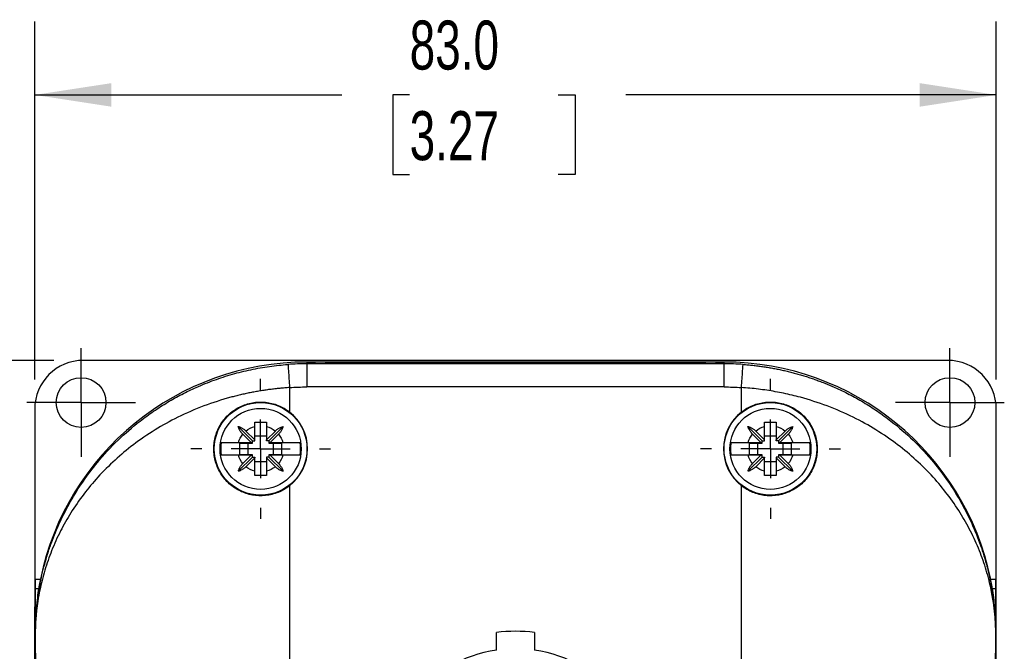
# Model space of a CAD drawing. Header units: millimetres. Extents: x 13 to 546, y 13 to 419.
# Tile 4 of 9: x 57 to 142, y 177 to 232. Entities that reach past the tile are written whole.
import ezdxf

# ---------------------------------------------------------------- set-up
doc = ezdxf.new("R2010")
doc.units = ezdxf.units.MM
doc.header["$LTSCALE"] = 2
doc.linetypes.add('SLD-Center', pattern=[19.05, 15.24, -1.27, 1.27, -1.27])
doc.linetypes.add('SLD-Solid', pattern=[0])
doc.layers.add('CENTER', color=40, linetype='SLD-Center')
doc.layers.add('DIMENSIONS', color=140, linetype='SLD-Solid', lineweight=25)
doc.styles.add('SLDTEXTSTYLE0', font='TXT', dxfattribs={"width": 0.7})
doc.dimstyles.new('SLDDIMSTYLE0', dxfattribs={"dimtxt": 4.316016, "dimasz": 6.604, "dimexe": 0, "dimexo": 0.0625, "dimgap": 1.079004, "dimtad": 0, "dimtih": 1, "dimtoh": 1, "dimrnd": 1e-09, "dimzin": 4, "dimdsep": 46, "dimtxsty": 'SLDTEXTSTYLE0', "dimsah": 1, "dimcen": 0.09, "dimadec": 0, "dimazin": 1, "dimtfac": 1, "dimtofl": 0, "dimtmove": 0, "dimatfit": 3, "dimfxl": 0, "dimfrac": 2, "dimtolj": 1, "dimtzin": 12, "dimarcsym": 0})
doc.dimstyles.new('SLDDIMSTYLE1', dxfattribs={"dimtxt": 4.316016, "dimasz": 6.604, "dimexe": 0, "dimexo": 0.0625, "dimgap": 1.079004, "dimtad": 0, "dimtih": 1, "dimtoh": 1, "dimrnd": 1e-09, "dimzin": 12, "dimdsep": 46, "dimtxsty": 'SLDTEXTSTYLE0', "dimsah": 1, "dimcen": 0.09, "dimadec": 0, "dimazin": 3, "dimtfac": 1, "dimtofl": 0, "dimtmove": 0, "dimatfit": 3, "dimfxl": 0, "dimfrac": 2, "dimtolj": 1, "dimtzin": 12, "dimarcsym": 0})

# ---------------------------------------------------------------- blocks, each defined once
blk = doc.blocks.new('_D')
at = {"layer": 'DIMENSIONS'}
for p, q in [((58.593, 200.958), (58.593, 231.891)), ((141.593, 200.958), (141.593, 231.891)), ((58.593, 225.541), (85.107, 225.541)), ((90.955, 225.541), (89.505, 225.541)), ((89.505, 225.541), (89.505, 218.681)), ((103.78, 225.541), (105.229, 225.541)), ((105.229, 225.541), (105.229, 218.681)), ((141.593, 225.541), (109.628, 225.541)), ((89.505, 218.681), (90.955, 218.681)), ((105.229, 218.681), (103.78, 218.681))]:
    blk.add_line(p, q, dxfattribs=at)
for points in [[(58.593, 225.541), (65.197, 224.525), (65.197, 226.557)], [(141.593, 225.541), (134.989, 226.557), (134.989, 224.525)]]:
    blk.add_solid(points, dxfattribs=at)
at = {"layer": 'DIMENSIONS', "char_height": 4.2333, "attachment_point": 1, "style": 'SLDTEXTSTYLE0'}
for s, insert in [('83.0', (90.955, 231.964)), ('3.27', (90.955, 224.138))]:
    blk.add_mtext(s, dxfattribs=dict(at, insert=insert))
blk = doc.blocks.new('_D_1')
at = {"layer": 'DIMENSIONS'}
for p, q in [((60.253, 202.618), (22.971, 202.618)), ((29.321, 202.618), (29.321, 176.13)), ((22.908, 168.304), (21.459, 168.304)), ((21.459, 168.304), (21.459, 161.445)), ((35.734, 168.304), (37.183, 168.304)), ((37.183, 168.304), (37.183, 161.445)), ((21.459, 161.445), (22.908, 161.445)), ((37.183, 161.445), (35.734, 161.445)), ((29.321, 130.324), (29.321, 160.479)), ((60.253, 130.324), (22.971, 130.324))]:
    blk.add_line(p, q, dxfattribs=at)
for points in [[(29.321, 202.618), (28.305, 196.014), (30.337, 196.014)], [(29.321, 130.324), (30.337, 136.928), (28.305, 136.928)]]:
    blk.add_solid(points, dxfattribs=at)
at = {"layer": 'DIMENSIONS', "char_height": 4.2333, "attachment_point": 1, "style": 'SLDTEXTSTYLE0'}
for s, insert in [('72.3', (22.908, 174.728)), ('2.85', (22.908, 166.902))]:
    blk.add_mtext(s, dxfattribs=dict(at, insert=insert))
blk = doc.blocks.new('SW_CENTERMARKSYMBOL_0')
at = {"layer": 'CENTER', "color": 0}
for p, q in [((0, 2.54), (0, 4.69)), ((0, 0), (0, 2.54)), ((-2.54, 0), (-4.69, 0)), ((0, 0), (-2.54, 0)), ((0, 0), (0, -2.54)), ((0, 0), (2.54, 0)), ((2.54, 0), (4.69, 0)), ((0, -2.54), (0, -4.69))]:
    blk.add_line(p, q, dxfattribs=at)
blk = doc.blocks.new('SW_CENTERMARKSYMBOL_1')
at = {"layer": 'CENTER', "color": 0}
for p, q in [((0, 2.54), (0, 4.69)), ((0, 0), (0, 2.54)), ((-2.54, 0), (-4.69, 0)), ((0, 0), (-2.54, 0)), ((0, 0), (0, -2.54)), ((0, 0), (2.54, 0)), ((2.54, 0), (4.69, 0)), ((0, -2.54), (0, -4.69))]:
    blk.add_line(p, q, dxfattribs=at)
blk = doc.blocks.new('SW_CENTERMARKSYMBOL_6')
at = {"layer": 'CENTER', "color": 0}
for p, q in [((0, 5.08), (0, 6.04)), ((0, 0), (0, 2.54)), ((-5.08, 0), (-6.04, 0)), ((0, 0), (-2.54, 0)), ((0, 0), (0, -2.54)), ((0, 0), (2.54, 0)), ((5.08, 0), (6.04, 0)), ((0, -5.08), (0, -6.04))]:
    blk.add_line(p, q, dxfattribs=at)
blk = doc.blocks.new('SW_CENTERMARKSYMBOL_7')
at = {"layer": 'CENTER', "color": 0}
for p, q in [((0, 5.08), (0, 6.04)), ((0, 0), (0, 2.54)), ((-5.08, 0), (-6.04, 0)), ((0, 0), (-2.54, 0)), ((0, 0), (0, -2.54)), ((0, 0), (2.54, 0)), ((5.08, 0), (6.04, 0)), ((0, -5.08), (0, -6.04))]:
    blk.add_line(p, q, dxfattribs=at)

msp = doc.modelspace()

# ---------------------------------------------------------------- linework, layer by layer
for p, q in [((89.093, 202.618), (62.793, 202.618)), ((82.093, 202.471), (82.833, 202.471)), ((82.093, 202.471), (82.093, 202.32)), ((82.833, 202.471), (82.093, 202.471)), ((82.093, 202.32), (82.093, 200.32)), ((118.093, 202.32), (82.093, 202.32)), ((83.654, 202.471), (82.833, 202.471)), ((116.531, 202.471), (83.654, 202.471)), ((83.654, 202.471), (83.654, 202.468)), ((89.093, 202.616), (89.093, 202.618)), ((111.093, 202.616), (89.093, 202.616)), ((111.093, 202.618), (111.093, 202.616)), ((137.393, 202.618), (111.093, 202.618)), ((117.353, 202.471), (116.531, 202.471)), ((116.531, 202.471), (116.531, 202.468)), ((117.353, 202.471), (118.093, 202.471)), ((118.093, 202.471), (117.353, 202.471)), ((118.093, 202.32), (118.093, 202.471)), ((118.093, 200.32), (118.093, 202.32)), ((80.593, 200.267), (80.593, 198.157)), ((118.093, 200.32), (82.093, 200.32)), ((119.593, 198.157), (119.593, 200.267)), ((58.593, 198.418), (58.593, 181.342)), ((141.593, 181.342), (141.593, 198.418)), ((77.393, 195.671), (76.156, 196.908)), ((76.823, 196.516), (77.593, 195.746)), ((77.593, 195.746), (77.593, 196.908)), ((78.593, 196.908), (78.593, 195.746)), ((78.593, 195.746), (79.363, 196.516)), ((78.793, 195.671), (80.029, 196.908)), ((121.393, 195.671), (120.156, 196.908)), ((120.823, 196.516), (121.593, 195.746)), ((121.593, 195.746), (121.593, 196.908)), ((122.593, 196.908), (122.593, 195.746)), ((122.593, 195.746), (123.363, 196.516)), ((122.793, 195.671), (124.029, 196.908)), ((76.17, 195.521), (77.268, 195.521)), ((77.268, 195.521), (76.548, 196.241)), ((77.268, 195.521), (77.393, 195.521)), ((77.393, 195.671), (77.593, 195.671)), ((77.393, 195.521), (77.393, 195.671)), ((77.393, 195.471), (77.393, 195.521)), ((78.593, 196.071), (77.593, 196.071)), ((77.593, 195.671), (77.593, 195.746)), ((78.593, 195.671), (78.593, 195.746)), ((78.793, 195.671), (78.593, 195.671)), ((78.793, 195.671), (78.793, 195.521)), ((78.918, 195.521), (78.793, 195.521)), ((78.793, 195.521), (78.793, 195.471)), ((79.638, 196.241), (78.918, 195.521)), ((78.918, 195.521), (80.016, 195.521)), ((120.17, 195.521), (121.268, 195.521)), ((121.268, 195.521), (120.548, 196.241)), ((121.268, 195.521), (121.393, 195.521)), ((121.393, 195.671), (121.593, 195.671)), ((121.393, 195.521), (121.393, 195.671)), ((121.393, 195.471), (121.393, 195.521)), ((122.593, 196.071), (121.593, 196.071)), ((121.593, 195.671), (121.593, 195.746)), ((122.593, 195.671), (122.593, 195.746)), ((122.793, 195.671), (122.593, 195.671)), ((122.793, 195.671), (122.793, 195.521)), ((122.918, 195.521), (122.793, 195.521)), ((122.793, 195.521), (122.793, 195.471)), ((123.638, 196.241), (122.918, 195.521)), ((122.918, 195.521), (124.016, 195.521)), ((76.293, 195.471), (77.393, 195.471)), ((76.293, 194.471), (76.293, 195.471)), ((76.993, 195.471), (76.993, 194.471)), ((78.793, 195.471), (79.892, 195.471)), ((79.193, 194.471), (79.193, 195.471)), ((79.892, 195.471), (79.892, 194.471)), ((120.293, 195.471), (121.393, 195.471)), ((120.293, 194.471), (120.293, 195.471)), ((120.993, 195.471), (120.993, 194.471)), ((122.793, 195.471), (123.892, 195.471)), ((123.193, 194.471), (123.193, 195.471)), ((123.892, 195.471), (123.892, 194.471)), ((77.393, 194.271), (76.156, 193.035)), ((77.268, 194.421), (76.17, 194.421)), ((77.393, 194.471), (76.293, 194.471)), ((76.548, 193.701), (77.268, 194.421)), ((77.593, 194.196), (76.823, 193.426)), ((77.268, 194.421), (77.393, 194.421)), ((77.393, 194.421), (77.393, 194.471)), ((77.393, 194.271), (77.393, 194.421)), ((77.393, 194.271), (77.593, 194.271)), ((77.593, 194.271), (77.593, 194.196)), ((77.593, 193.035), (77.593, 194.196)), ((77.593, 193.871), (78.593, 193.871)), ((78.593, 194.271), (78.593, 194.196)), ((78.793, 194.271), (78.593, 194.271)), ((79.363, 193.426), (78.593, 194.196)), ((78.593, 194.196), (78.593, 193.035)), ((79.892, 194.471), (78.793, 194.471)), ((78.793, 194.471), (78.793, 194.421)), ((78.918, 194.421), (78.793, 194.421)), ((78.793, 194.421), (78.793, 194.271)), ((78.793, 194.271), (80.029, 193.035)), ((78.918, 194.421), (79.638, 193.701)), ((80.016, 194.421), (78.918, 194.421)), ((121.393, 194.271), (120.156, 193.035)), ((121.268, 194.421), (120.17, 194.421)), ((121.393, 194.471), (120.293, 194.471)), ((120.548, 193.701), (121.268, 194.421)), ((121.593, 194.196), (120.823, 193.426)), ((121.268, 194.421), (121.393, 194.421)), ((121.393, 194.421), (121.393, 194.471)), ((121.393, 194.271), (121.393, 194.421)), ((121.393, 194.271), (121.593, 194.271)), ((121.593, 194.271), (121.593, 194.196)), ((121.593, 193.035), (121.593, 194.196)), ((121.593, 193.871), (122.593, 193.871)), ((122.593, 194.271), (122.593, 194.196)), ((122.793, 194.271), (122.593, 194.271)), ((123.363, 193.426), (122.593, 194.196)), ((122.593, 194.196), (122.593, 193.035)), ((123.892, 194.471), (122.793, 194.471)), ((122.793, 194.471), (122.793, 194.421)), ((122.918, 194.421), (122.793, 194.421)), ((122.793, 194.421), (122.793, 194.271)), ((122.793, 194.271), (124.029, 193.035)), ((122.918, 194.421), (123.638, 193.701)), ((124.016, 194.421), (122.918, 194.421)), ((80.593, 191.786), (80.593, 141.157)), ((119.593, 141.157), (119.593, 191.786)), ((58.627, 183.732), (58.627, 178.971)), ((58.627, 183.732), (59.08, 183.732)), ((141.106, 183.732), (141.559, 183.732)), ((141.559, 178.971), (141.559, 183.732)), ((58.628, 182.91), (58.928, 182.91)), ((141.257, 182.91), (141.558, 182.91)), ((58.593, 151.601), (58.593, 181.342)), ((58.593, 181.342), (58.627, 181.342)), ((141.559, 181.342), (141.593, 181.342)), ((141.593, 151.601), (141.593, 181.342)), ((58.635, 178.971), (58.629, 178.971)), ((58.64, 178.971), (58.635, 178.971)), ((58.635, 178.971), (58.635, 177.641)), ((58.64, 178.971), (58.64, 177.489)), ((98.443, 177.6), (98.443, 179.114)), ((101.743, 179.114), (101.743, 177.6)), ((141.546, 177.489), (141.546, 178.971)), ((141.55, 178.971), (141.546, 178.971)), ((141.55, 178.971), (141.557, 178.971)), ((141.55, 177.641), (141.55, 178.971))]:
    msp.add_line(p, q)
for centre, radius in [((62.593, 198.971), 2.15), ((137.593, 198.971), 2.15), ((78.093, 194.971), 4), ((122.093, 194.971), 4), ((78.093, 194.971), 3.5), ((122.093, 194.971), 3.5)]:
    msp.add_circle(centre, radius)
for centre, radius, start, end in [((82.093, 178.971), 23.5, 90, 168.3128), ((82.093, 178.971), 23.5, 90, 168.3128), ((82.093, 178.971), 23.349, 90, 94.02903), ((118.093, 178.971), 23.5, 11.6872, 90), ((118.093, 178.971), 23.5, 11.6872, 90), ((118.093, 178.971), 23.349, 85.97097, 90), ((78.093, 194.971), 4.049, 308.12415, 51.87585), ((122.093, 194.971), 4.049, 128.12415, 231.87585), ((100.093, 166.471), 12.75, 82.5644, 97.4356), ((100.093, 166.471), 11.25, 98.4338, 81.5662)]:
    msp.add_arc(centre, radius, start, end)
for centre, major_axis, ratio, start_param, end_param in [((62.793, 198.418), (0, 4.2), 0.999983, 0, 1.570796), ((82.833, 202.466), (0.9, 0), 0.005818, 0.419613, 1.570796), ((100.093, 202.511), (18, 0), 0.005818, 3.561206, 5.863572), ((117.353, 202.466), (0.9, 0), 0.005818, 1.570796, 2.72198), ((137.393, 198.418), (0, 4.2), 0.999983, 4.712389, 6.283185), ((58.629, 183.732), (0, 0.9), 0.001675, 1.570796, 2.721979), ((141.557, 183.732), (0, 0.9), 0.001675, 3.561206, 4.712389), ((58.616, 166.471), (0, 18), 0.001675, 5.539804, 5.863572), ((141.57, 166.471), (0, 18), 0.001675, 0.419613, 0.743382), ((58.553, 166.471), (0, 18), 0.005818, 5.381819, 5.480037), ((141.632, 166.471), (0, 18), 0.005818, 0.803149, 0.901366)]:
    msp.add_ellipse(centre, major_axis=major_axis, ratio=ratio, start_param=start_param, end_param=end_param)
for points, knots in [([(58.635, 178.971), (58.635, 179.01), (58.636, 179.09), (58.637, 179.211), (58.638, 179.336), (58.641, 179.465), (58.644, 179.598), (58.649, 179.736), (58.654, 179.878), (58.661, 180.024), (58.674, 180.287), (58.701, 180.686), (58.747, 181.209), (58.812, 181.787), (58.901, 182.433), (59.033, 183.211), (59.214, 184.085), (59.442, 184.997), (59.712, 185.921), (60.332, 187.755), (61.308, 189.885), (62.739, 192.171), (64.085, 193.954), (65.698, 195.704), (67.37, 197.161), (68.834, 198.229), (70.036, 198.999), (71.266, 199.686), (72.361, 200.214), (73.302, 200.614), (74.078, 200.912), (74.861, 201.181), (75.65, 201.421), (76.445, 201.633), (77.242, 201.817), (78.043, 201.972), (78.845, 202.098), (79.648, 202.198), (80.185, 202.241), (80.452, 202.262)], [0, 0, 0, 0, 0.0028733, 0.0058706, 0.00901, 0.0123069, 0.0157747, 0.0194251, 0.0232678, 0.0273115, 0.0315634, 0.0456684, 0.0625887, 0.0795452, 0.10011, 0.1242864, 0.155047, 0.185852, 0.2146713, 0.247413, 0.3708129, 0.4348669, 0.4947592, 0.5712679, 0.6425449, 0.6822556, 0.7207578, 0.7581141, 0.7943929, 0.8159104, 0.8371635, 0.8581706, 0.8789505, 0.8995231, 0.9199084, 0.9401272, 0.9602009, 0.9801511, 1, 1, 1, 1]), ([(80.452, 202.262), (80.453, 202.259), (80.467, 202.048), (80.52, 201.3), (80.556, 200.794), (80.593, 200.267)], [0, 0, 0, 0, 0.5, 0.5, 1, 1, 1, 1]), ([(119.593, 200.267), (119.63, 200.794), (119.666, 201.3), (119.718, 202.048), (119.733, 202.259), (119.733, 202.262)], [0, 0, 0, 0, 0.5, 0.5, 1, 1, 1, 1]), ([(119.733, 202.262), (119.874, 202.252), (120.156, 202.23), (120.578, 202.189), (121.001, 202.14), (121.423, 202.083), (121.845, 202.018), (122.267, 201.946), (122.688, 201.866), (123.109, 201.777), (123.529, 201.681), (123.948, 201.578), (124.365, 201.466), (124.782, 201.346), (125.197, 201.218), (125.61, 201.083), (126.022, 200.939), (126.432, 200.787), (126.839, 200.628), (127.245, 200.461), (127.942, 200.158), (128.92, 199.686), (130.15, 198.999), (131.352, 198.229), (132.816, 197.16), (134.489, 195.703), (136.101, 193.954), (137.447, 192.171), (138.503, 190.483), (139.422, 188.697), (140.035, 187.21), (140.463, 185.955), (140.77, 184.915), (141.016, 183.896), (141.169, 183.11), (141.264, 182.554), (141.335, 182.083), (141.401, 181.556), (141.452, 181.065), (141.491, 180.605), (141.516, 180.203), (141.531, 179.886), (141.54, 179.64), (141.546, 179.407), (141.55, 179.185), (141.55, 179.041), (141.55, 178.971)], [0, 0, 0, 0, 0.010436, 0.020898, 0.031388, 0.041909, 0.052465, 0.063059, 0.073695, 0.084374, 0.095101, 0.105879, 0.116709, 0.127596, 0.138542, 0.149551, 0.160624, 0.171764, 0.182975, 0.194259, 0.205619, 0.241895, 0.27925, 0.317752, 0.357465, 0.428747, 0.505272, 0.565071, 0.629207, 0.687736, 0.752687, 0.781669, 0.814436, 0.856638, 0.882267, 0.891316, 0.910789, 0.927479, 0.941389, 0.956635, 0.969472, 0.976683, 0.983285, 0.989326, 0.99487, 1, 1, 1, 1]), ([(80.593, 200.267), (80.451, 200.257), (80.167, 200.238), (79.742, 200.199), (79.316, 200.154), (78.89, 200.102), (78.465, 200.043), (78.04, 199.976), (77.615, 199.902), (77.191, 199.821), (76.768, 199.733), (76.346, 199.638), (75.925, 199.536), (74.85, 199.255), (73.135, 198.699), (70.952, 197.746), (68.919, 196.614), (67.114, 195.372), (65.469, 194), (64.042, 192.571), (62.772, 191.044), (61.702, 189.489), (60.78, 187.856), (60.032, 186.205), (59.533, 184.776), (59.221, 183.639), (59.019, 182.752), (58.864, 181.889), (58.763, 181.131), (58.706, 180.543), (58.676, 180.135), (58.659, 179.811), (58.649, 179.569), (58.644, 179.353), (58.64, 179.16), (58.64, 179.033), (58.64, 178.971)], [0, 0, 0, 0, 0.010534, 0.021093, 0.031681, 0.0423, 0.052953, 0.063643, 0.074372, 0.085145, 0.095962, 0.106828, 0.117744, 0.128713, 0.191123, 0.25615, 0.317648, 0.382374, 0.443188, 0.507432, 0.567747, 0.631676, 0.691688, 0.75537, 0.81698, 0.848838, 0.878513, 0.9121, 0.939875, 0.956476, 0.970292, 0.978307, 0.985294, 0.990584, 0.995454, 1, 1, 1, 1]), ([(141.546, 178.971), (141.546, 179.001), (141.546, 179.063), (141.545, 179.156), (141.544, 179.251), (141.542, 179.348), (141.54, 179.447), (141.535, 179.6), (141.527, 179.812), (141.51, 180.135), (141.48, 180.543), (141.432, 181.031), (141.365, 181.568), (141.274, 182.158), (141.145, 182.849), (140.965, 183.638), (140.653, 184.774), (140.155, 186.204), (139.406, 187.854), (138.485, 189.487), (137.415, 191.042), (136.145, 192.57), (134.718, 193.999), (133.073, 195.371), (131.268, 196.614), (129.235, 197.745), (127.051, 198.699), (125.24, 199.286), (123.963, 199.611), (123.239, 199.774), (122.512, 199.915), (121.784, 200.036), (121.054, 200.135), (120.324, 200.214), (119.836, 200.25), (119.593, 200.267)], [0, 0, 0, 0, 0.002241, 0.00455, 0.00694, 0.009424, 0.012013, 0.014719, 0.021703, 0.029716, 0.043526, 0.060125, 0.077991, 0.098437, 0.121467, 0.151124, 0.182975, 0.244567, 0.308242, 0.368255, 0.432194, 0.492519, 0.556774, 0.617593, 0.682319, 0.743825, 0.808862, 0.871278, 0.89005, 0.908671, 0.927155, 0.945516, 0.963768, 0.981924, 1, 1, 1, 1]), ([(80.593, 191.786), (80.291, 191.549), (79.964, 191.36), (79.435, 191.146), (79.252, 191.087), (78.884, 190.996), (78.699, 190.963), (78.323, 190.925), (78.132, 190.918), (77.754, 190.933), (77.567, 190.953), (77.015, 191.052), (76.651, 191.171), (76.149, 191.417), (75.988, 191.51), (75.678, 191.719), (75.529, 191.836), (75.112, 192.211), (74.871, 192.496), (74.468, 193.138), (74.315, 193.48), (74.156, 194.026), (74.116, 194.214), (74.063, 194.59), (74.049, 194.778), (74.049, 195.157), (74.062, 195.348), (74.116, 195.726), (74.155, 195.911), (74.312, 196.454), (74.469, 196.806), (74.768, 197.282), (74.878, 197.433), (75.119, 197.72), (75.251, 197.857), (75.667, 198.231), (75.978, 198.441), (76.653, 198.773), (77.008, 198.889), (77.564, 198.989), (77.754, 199.01), (78.13, 199.024), (78.317, 199.018), (78.692, 198.98), (78.881, 198.947), (79.251, 198.856), (79.431, 198.798), (79.956, 198.586), (80.291, 198.394), (80.593, 198.157)], [0, 0, 0, 0, 0.0625, 0.0625, 0.09375, 0.09375, 0.125, 0.125, 0.15625, 0.15625, 0.1875, 0.1875, 0.25, 0.25, 0.28125, 0.28125, 0.3125, 0.3125, 0.375, 0.375, 0.4375, 0.4375, 0.46875, 0.46875, 0.5, 0.5, 0.53125, 0.53125, 0.5625, 0.5625, 0.625, 0.625, 0.65625, 0.65625, 0.6875, 0.6875, 0.75, 0.75, 0.8125, 0.8125, 0.84375, 0.84375, 0.875, 0.875, 0.90625, 0.90625, 0.9375, 0.9375, 1, 1, 1, 1]), ([(119.593, 198.157), (119.895, 198.394), (120.222, 198.583), (120.751, 198.796), (120.934, 198.856), (121.302, 198.947), (121.487, 198.979), (121.862, 199.018), (122.053, 199.024), (122.432, 199.01), (122.618, 198.99), (123.171, 198.891), (123.535, 198.771), (124.037, 198.526), (124.198, 198.432), (124.507, 198.223), (124.657, 198.107), (125.074, 197.732), (125.314, 197.447), (125.718, 196.805), (125.871, 196.462), (126.029, 195.917), (126.07, 195.728), (126.123, 195.353), (126.136, 195.164), (126.137, 194.786), (126.123, 194.595), (126.07, 194.217), (126.031, 194.032), (125.874, 193.488), (125.717, 193.137), (125.418, 192.661), (125.308, 192.51), (125.067, 192.222), (124.935, 192.086), (124.518, 191.711), (124.208, 191.501), (123.532, 191.17), (123.178, 191.054), (122.622, 190.953), (122.432, 190.933), (122.056, 190.918), (121.868, 190.924), (121.493, 190.962), (121.305, 190.995), (120.935, 191.086), (120.755, 191.145), (120.229, 191.356), (119.895, 191.549), (119.593, 191.786)], [0, 0, 0, 0, 0.0625, 0.0625, 0.09375, 0.09375, 0.125, 0.125, 0.15625, 0.15625, 0.1875, 0.1875, 0.25, 0.25, 0.28125, 0.28125, 0.3125, 0.3125, 0.375, 0.375, 0.4375, 0.4375, 0.46875, 0.46875, 0.5, 0.5, 0.53125, 0.53125, 0.5625, 0.5625, 0.625, 0.625, 0.65625, 0.65625, 0.6875, 0.6875, 0.75, 0.75, 0.8125, 0.8125, 0.84375, 0.84375, 0.875, 0.875, 0.90625, 0.90625, 0.9375, 0.9375, 1, 1, 1, 1]), ([(77.593, 197.265), (77.677, 197.266), (77.844, 197.269), (78.093, 197.269), (78.342, 197.269), (78.509, 197.266), (78.593, 197.265)], [0, 0, 0, 0, 0.2526, 0.5, 0.7474, 1, 1, 1, 1]), ([(77.593, 196.908), (77.593, 196.946), (77.593, 197.025), (77.593, 197.144), (77.593, 197.224), (77.593, 197.265)], [0, 0, 0, 0, 0.320324, 0.653671, 1, 1, 1, 1]), ([(78.593, 197.265), (78.593, 197.224), (78.593, 197.144), (78.593, 197.025), (78.593, 196.946), (78.593, 196.908)], [0, 0, 0, 0, 0.346329, 0.679676, 1, 1, 1, 1]), ([(121.593, 197.265), (121.677, 197.266), (121.844, 197.269), (122.093, 197.269), (122.342, 197.269), (122.509, 197.266), (122.593, 197.265)], [0, 0, 0, 0, 0.2526, 0.5, 0.7474, 1, 1, 1, 1]), ([(121.593, 196.908), (121.593, 196.946), (121.593, 197.025), (121.593, 197.144), (121.593, 197.224), (121.593, 197.265)], [0, 0, 0, 0, 0.320324, 0.653671, 1, 1, 1, 1]), ([(122.593, 197.265), (122.593, 197.224), (122.593, 197.144), (122.593, 197.025), (122.593, 196.946), (122.593, 196.908)], [0, 0, 0, 0, 0.346329, 0.679676, 1, 1, 1, 1]), ([(76.156, 196.908), (76.189, 196.898), (76.254, 196.878), (76.348, 196.841), (76.443, 196.796), (76.539, 196.741), (76.641, 196.672), (76.737, 196.598), (76.796, 196.542), (76.823, 196.516)], [0, 0, 0, 0, 0.141355, 0.275038, 0.401411, 0.548922, 0.700714, 0.861729, 1, 1, 1, 1]), ([(76.548, 196.241), (76.532, 196.258), (76.498, 196.293), (76.448, 196.352), (76.391, 196.425), (76.332, 196.511), (76.267, 196.621), (76.204, 196.754), (76.173, 196.854), (76.156, 196.908)], [0, 0, 0, 0, 0.085588, 0.18042, 0.284735, 0.429237, 0.571638, 0.773114, 1, 1, 1, 1]), ([(79.363, 196.516), (79.38, 196.532), (79.415, 196.566), (79.473, 196.616), (79.546, 196.673), (79.632, 196.732), (79.743, 196.797), (79.876, 196.86), (79.976, 196.891), (80.029, 196.908)], [0, 0, 0, 0, 0.085588, 0.18042, 0.284735, 0.429237, 0.571638, 0.773114, 1, 1, 1, 1]), ([(80.029, 196.908), (80.019, 196.875), (80, 196.81), (79.962, 196.716), (79.918, 196.622), (79.863, 196.525), (79.794, 196.423), (79.719, 196.327), (79.664, 196.268), (79.638, 196.241)], [0, 0, 0, 0, 0.141355, 0.275038, 0.401411, 0.548922, 0.700714, 0.861729, 1, 1, 1, 1]), ([(120.156, 196.908), (120.189, 196.898), (120.254, 196.878), (120.348, 196.841), (120.443, 196.796), (120.539, 196.741), (120.641, 196.672), (120.737, 196.598), (120.796, 196.542), (120.823, 196.516)], [0, 0, 0, 0, 0.1413548, 0.2750376, 0.4014107, 0.5489222, 0.7007136, 0.8617294, 1, 1, 1, 1]), ([(120.548, 196.241), (120.532, 196.258), (120.498, 196.293), (120.448, 196.352), (120.391, 196.425), (120.332, 196.511), (120.267, 196.621), (120.204, 196.754), (120.173, 196.854), (120.156, 196.908)], [0, 0, 0, 0, 0.085588, 0.18042, 0.284735, 0.429237, 0.571638, 0.773114, 1, 1, 1, 1]), ([(123.363, 196.516), (123.38, 196.532), (123.415, 196.566), (123.473, 196.616), (123.546, 196.673), (123.632, 196.732), (123.743, 196.797), (123.876, 196.86), (123.976, 196.891), (124.029, 196.908)], [0, 0, 0, 0, 0.085588, 0.18042, 0.284735, 0.429237, 0.571638, 0.773114, 1, 1, 1, 1]), ([(124.029, 196.908), (124.019, 196.875), (124, 196.81), (123.962, 196.716), (123.918, 196.622), (123.863, 196.525), (123.794, 196.423), (123.719, 196.327), (123.664, 196.268), (123.638, 196.241)], [0, 0, 0, 0, 0.141355, 0.275038, 0.401411, 0.548922, 0.700714, 0.861729, 1, 1, 1, 1]), ([(74.691, 195.521), (74.683, 195.46), (74.665, 195.339), (74.65, 195.155), (74.648, 195.033), (74.647, 194.971)], [0, 0, 0, 0, 0.333492, 0.666508, 1, 1, 1, 1]), ([(74.691, 195.521), (74.703, 195.521), (74.727, 195.521), (74.774, 195.521), (74.827, 195.521), (74.887, 195.521), (74.953, 195.521), (75.024, 195.521), (75.1, 195.521), (75.178, 195.521), (75.26, 195.521), (75.343, 195.521), (75.428, 195.522), (75.513, 195.522), (75.599, 195.522), (75.684, 195.522), (75.769, 195.522), (75.852, 195.521), (75.935, 195.521), (76.015, 195.521), (76.093, 195.521), (76.145, 195.521), (76.17, 195.521)], [0, 0, 0, 0, 0.061655, 0.122057, 0.181214, 0.239135, 0.295825, 0.35129, 0.405533, 0.458559, 0.51037, 0.560966, 0.610348, 0.658516, 0.70547, 0.751207, 0.795727, 0.839027, 0.881106, 0.921962, 0.961594, 1, 1, 1, 1]), ([(80.016, 195.521), (80.058, 195.521), (80.146, 195.521), (80.28, 195.521), (80.419, 195.522), (80.56, 195.522), (80.703, 195.522), (80.845, 195.521), (80.983, 195.521), (81.114, 195.521), (81.235, 195.521), (81.342, 195.521), (81.433, 195.521), (81.474, 195.521), (81.494, 195.521)], [0, 0, 0, 0, 0.064702, 0.132805, 0.204302, 0.279185, 0.357446, 0.439078, 0.52408, 0.612455, 0.704212, 0.79937, 0.897955, 1, 1, 1, 1]), ([(81.494, 194.421), (81.503, 194.482), (81.521, 194.604), (81.535, 194.788), (81.541, 194.971), (81.535, 195.155), (81.521, 195.338), (81.503, 195.46), (81.494, 195.521)], [0, 0, 0, 0, 0.167466, 0.333974, 0.5, 0.666026, 0.832534, 1, 1, 1, 1]), ([(118.691, 195.521), (118.683, 195.46), (118.665, 195.339), (118.65, 195.155), (118.648, 195.033), (118.647, 194.971)], [0, 0, 0, 0, 0.333492, 0.666508, 1, 1, 1, 1]), ([(118.691, 195.521), (118.703, 195.521), (118.727, 195.521), (118.774, 195.521), (118.827, 195.521), (118.887, 195.521), (118.953, 195.521), (119.024, 195.521), (119.1, 195.521), (119.178, 195.521), (119.26, 195.521), (119.343, 195.521), (119.428, 195.522), (119.513, 195.522), (119.599, 195.522), (119.684, 195.522), (119.769, 195.522), (119.852, 195.521), (119.935, 195.521), (120.015, 195.521), (120.093, 195.521), (120.145, 195.521), (120.17, 195.521)], [0, 0, 0, 0, 0.061655, 0.122057, 0.181214, 0.239135, 0.295825, 0.35129, 0.405533, 0.458559, 0.51037, 0.560966, 0.610348, 0.658516, 0.70547, 0.751207, 0.795727, 0.839027, 0.881106, 0.921962, 0.961594, 1, 1, 1, 1]), ([(124.016, 195.521), (124.058, 195.521), (124.146, 195.521), (124.28, 195.521), (124.419, 195.522), (124.56, 195.522), (124.703, 195.522), (124.845, 195.521), (124.983, 195.521), (125.114, 195.521), (125.235, 195.521), (125.342, 195.521), (125.433, 195.521), (125.474, 195.521), (125.494, 195.521)], [0, 0, 0, 0, 0.064702, 0.132805, 0.204302, 0.279185, 0.357446, 0.439078, 0.52408, 0.612455, 0.704212, 0.79937, 0.897955, 1, 1, 1, 1]), ([(125.494, 194.421), (125.503, 194.482), (125.521, 194.604), (125.535, 194.788), (125.541, 194.971), (125.535, 195.155), (125.521, 195.338), (125.503, 195.46), (125.494, 195.521)], [0, 0, 0, 0, 0.167466, 0.333974, 0.5, 0.666026, 0.832534, 1, 1, 1, 1]), ([(74.647, 194.971), (74.648, 194.91), (74.65, 194.787), (74.665, 194.603), (74.683, 194.482), (74.691, 194.421)], [0, 0, 0, 0, 0.333492, 0.666508, 1, 1, 1, 1]), ([(118.647, 194.971), (118.648, 194.91), (118.65, 194.787), (118.665, 194.603), (118.683, 194.482), (118.691, 194.421)], [0, 0, 0, 0, 0.333492, 0.666508, 1, 1, 1, 1]), ([(76.17, 194.421), (76.127, 194.421), (76.04, 194.421), (75.906, 194.421), (75.767, 194.421), (75.626, 194.421), (75.483, 194.421), (75.341, 194.421), (75.203, 194.421), (75.072, 194.421), (74.951, 194.421), (74.844, 194.421), (74.753, 194.421), (74.712, 194.421), (74.691, 194.421)], [0, 0, 0, 0, 0.064702, 0.132805, 0.204302, 0.279185, 0.357446, 0.439078, 0.52408, 0.612455, 0.704212, 0.79937, 0.897955, 1, 1, 1, 1]), ([(81.494, 194.421), (81.482, 194.421), (81.459, 194.421), (81.412, 194.421), (81.359, 194.421), (81.298, 194.421), (81.232, 194.421), (81.161, 194.421), (81.086, 194.421), (81.007, 194.421), (80.926, 194.421), (80.843, 194.421), (80.758, 194.421), (80.673, 194.421), (80.587, 194.421), (80.501, 194.421), (80.417, 194.421), (80.333, 194.421), (80.251, 194.421), (80.171, 194.421), (80.093, 194.421), (80.041, 194.421), (80.016, 194.421)], [0, 0, 0, 0, 0.0616545, 0.1220566, 0.1812143, 0.239135, 0.295825, 0.3512897, 0.4055334, 0.4585593, 0.5103697, 0.5609658, 0.6103481, 0.6585164, 0.7054699, 0.7512072, 0.7957269, 0.8390271, 0.8811061, 0.9219621, 0.9615938, 1, 1, 1, 1]), ([(120.17, 194.421), (120.127, 194.421), (120.04, 194.421), (119.906, 194.421), (119.767, 194.421), (119.626, 194.421), (119.483, 194.421), (119.341, 194.421), (119.203, 194.421), (119.072, 194.421), (118.951, 194.421), (118.844, 194.421), (118.753, 194.421), (118.712, 194.421), (118.691, 194.421)], [0, 0, 0, 0, 0.064702, 0.132805, 0.204302, 0.279185, 0.357446, 0.439078, 0.52408, 0.612455, 0.704212, 0.79937, 0.897955, 1, 1, 1, 1]), ([(125.494, 194.421), (125.482, 194.421), (125.459, 194.421), (125.412, 194.421), (125.359, 194.421), (125.298, 194.421), (125.232, 194.421), (125.161, 194.421), (125.086, 194.421), (125.007, 194.421), (124.926, 194.421), (124.843, 194.421), (124.758, 194.421), (124.673, 194.421), (124.587, 194.421), (124.501, 194.421), (124.417, 194.421), (124.333, 194.421), (124.251, 194.421), (124.171, 194.421), (124.093, 194.421), (124.041, 194.421), (124.016, 194.421)], [0, 0, 0, 0, 0.061655, 0.122057, 0.181214, 0.239135, 0.295825, 0.35129, 0.405533, 0.458559, 0.51037, 0.560966, 0.610348, 0.658516, 0.70547, 0.751207, 0.795727, 0.839027, 0.881106, 0.921962, 0.961594, 1, 1, 1, 1]), ([(76.156, 193.035), (76.166, 193.068), (76.186, 193.132), (76.223, 193.226), (76.268, 193.321), (76.323, 193.418), (76.392, 193.519), (76.466, 193.615), (76.522, 193.674), (76.548, 193.701)], [0, 0, 0, 0, 0.141355, 0.275038, 0.401411, 0.548922, 0.700714, 0.861729, 1, 1, 1, 1]), ([(76.823, 193.426), (76.806, 193.41), (76.771, 193.376), (76.712, 193.326), (76.639, 193.27), (76.554, 193.211), (76.443, 193.146), (76.31, 193.083), (76.21, 193.051), (76.156, 193.035)], [0, 0, 0, 0, 0.085588, 0.18042, 0.284735, 0.429237, 0.571638, 0.773114, 1, 1, 1, 1]), ([(77.593, 192.678), (77.593, 192.719), (77.593, 192.798), (77.593, 192.918), (77.593, 192.996), (77.593, 193.035)], [0, 0, 0, 0, 0.346329, 0.679676, 1, 1, 1, 1]), ([(78.593, 193.035), (78.593, 192.996), (78.593, 192.918), (78.593, 192.798), (78.593, 192.719), (78.593, 192.678)], [0, 0, 0, 0, 0.320324, 0.653671, 1, 1, 1, 1]), ([(80.029, 193.035), (79.996, 193.045), (79.932, 193.064), (79.838, 193.102), (79.743, 193.146), (79.646, 193.201), (79.545, 193.27), (79.449, 193.345), (79.39, 193.4), (79.363, 193.426)], [0, 0, 0, 0, 0.141355, 0.275038, 0.401411, 0.548922, 0.700714, 0.861729, 1, 1, 1, 1]), ([(79.638, 193.701), (79.654, 193.685), (79.688, 193.649), (79.738, 193.591), (79.794, 193.518), (79.854, 193.432), (79.918, 193.321), (79.981, 193.189), (80.013, 193.088), (80.029, 193.035)], [0, 0, 0, 0, 0.085588, 0.18042, 0.284735, 0.429237, 0.571638, 0.773114, 1, 1, 1, 1]), ([(120.156, 193.035), (120.166, 193.068), (120.186, 193.132), (120.223, 193.226), (120.268, 193.321), (120.323, 193.418), (120.392, 193.519), (120.466, 193.615), (120.522, 193.674), (120.548, 193.701)], [0, 0, 0, 0, 0.141355, 0.275038, 0.401411, 0.548922, 0.700714, 0.861729, 1, 1, 1, 1]), ([(120.823, 193.426), (120.806, 193.41), (120.771, 193.376), (120.712, 193.326), (120.639, 193.27), (120.554, 193.211), (120.443, 193.146), (120.31, 193.083), (120.21, 193.051), (120.156, 193.035)], [0, 0, 0, 0, 0.085588, 0.18042, 0.284735, 0.429237, 0.571638, 0.773114, 1, 1, 1, 1]), ([(121.593, 192.678), (121.593, 192.719), (121.593, 192.798), (121.593, 192.918), (121.593, 192.996), (121.593, 193.035)], [0, 0, 0, 0, 0.346329, 0.679676, 1, 1, 1, 1]), ([(122.593, 193.035), (122.593, 192.996), (122.593, 192.918), (122.593, 192.798), (122.593, 192.719), (122.593, 192.678)], [0, 0, 0, 0, 0.320324, 0.653671, 1, 1, 1, 1]), ([(124.029, 193.035), (123.996, 193.045), (123.932, 193.064), (123.838, 193.102), (123.743, 193.146), (123.646, 193.201), (123.545, 193.27), (123.449, 193.345), (123.39, 193.4), (123.363, 193.426)], [0, 0, 0, 0, 0.141355, 0.275038, 0.401411, 0.548922, 0.700714, 0.861729, 1, 1, 1, 1]), ([(123.638, 193.701), (123.654, 193.685), (123.688, 193.649), (123.738, 193.591), (123.794, 193.518), (123.854, 193.432), (123.918, 193.321), (123.981, 193.189), (124.013, 193.088), (124.029, 193.035)], [0, 0, 0, 0, 0.085588, 0.18042, 0.284735, 0.429237, 0.571638, 0.773114, 1, 1, 1, 1]), ([(78.593, 192.678), (78.509, 192.676), (78.342, 192.674), (78.093, 192.673), (77.844, 192.674), (77.677, 192.676), (77.593, 192.678)], [0, 0, 0, 0, 0.2526, 0.5, 0.7474, 1, 1, 1, 1]), ([(122.593, 192.678), (122.509, 192.676), (122.342, 192.674), (122.093, 192.673), (121.844, 192.674), (121.677, 192.676), (121.593, 192.678)], [0, 0, 0, 0, 0.2526, 0.5, 0.7474, 1, 1, 1, 1]), ([(59.08, 183.732), (59.044, 183.559), (59.012, 183.389), (58.959, 183.1), (58.94, 182.981), (58.928, 182.91)], [0, 0, 0, 0, 0.5, 0.5, 1, 1, 1, 1]), ([(141.257, 182.91), (141.246, 182.981), (141.227, 183.099), (141.174, 183.388), (141.141, 183.559), (141.106, 183.732)], [0, 0, 0, 0, 0.5, 0.5, 1, 1, 1, 1]), ([(58.928, 182.91), (58.854, 182.436), (58.778, 181.868), (58.663, 180.556), (58.624, 179.811), (58.629, 178.971)], [0, 0, 0, 0, 0.5, 0.5, 1, 1, 1, 1]), ([(141.557, 178.971), (141.562, 179.811), (141.523, 180.556), (141.408, 181.868), (141.332, 182.436), (141.257, 182.91)], [0, 0, 0, 0, 0.5, 0.5, 1, 1, 1, 1]), ([(58.593, 181.342), (58.596, 181.242), (58.599, 181.135), (58.604, 180.904), (58.607, 180.779), (58.613, 180.495), (58.616, 180.339), (58.62, 180.036), (58.622, 179.925), (58.624, 179.708), (58.625, 179.629), (58.626, 179.473), (58.626, 179.416), (58.627, 179.303), (58.627, 179.261), (58.627, 179.18), (58.627, 179.15), (58.627, 179.074), (58.627, 179.026), (58.627, 178.971)], [0, 0, 0, 0, 0.25, 0.25, 0.5, 0.5, 0.75, 0.75, 0.875, 0.875, 0.9375, 0.9375, 0.96875, 0.96875, 0.984375, 0.984375, 0.992187, 0.992187, 1, 1, 1, 1]), ([(141.559, 178.971), (141.559, 179.027), (141.559, 179.075), (141.559, 179.151), (141.559, 179.182), (141.559, 179.263), (141.559, 179.305), (141.56, 179.417), (141.56, 179.475), (141.561, 179.63), (141.562, 179.709), (141.564, 179.926), (141.565, 180.037), (141.57, 180.339), (141.573, 180.495), (141.578, 180.779), (141.581, 180.904), (141.587, 181.135), (141.59, 181.242), (141.593, 181.342)], [0, 0, 0, 0, 0.007813, 0.007813, 0.015625, 0.015625, 0.03125, 0.03125, 0.0625, 0.0625, 0.125, 0.125, 0.25, 0.25, 0.5, 0.5, 0.75, 0.75, 1, 1, 1, 1]), ([(58.64, 177.489), (58.68, 176.7), (58.74, 175.872), (58.87, 174.143), (58.94, 173.241), (59.035, 171.828), (59.065, 171.352), (59.117, 170.394), (59.14, 169.913), (59.196, 168.457), (59.216, 167.475), (59.216, 165.98), (59.211, 165.481), (59.192, 164.495), (59.177, 164.006), (59.121, 162.55), (59.067, 161.595), (58.973, 160.184), (58.939, 159.719), (58.872, 158.814), (58.838, 158.371), (58.74, 157.071), (58.68, 156.242), (58.64, 155.453)], [0, 0, 0, 0, 0.125, 0.125, 0.25, 0.25, 0.3125, 0.3125, 0.375, 0.375, 0.5, 0.5, 0.5625, 0.5625, 0.625, 0.625, 0.75, 0.75, 0.8125, 0.8125, 0.875, 0.875, 1, 1, 1, 1]), ([(141.546, 155.453), (141.506, 156.242), (141.446, 157.07), (141.316, 158.8), (141.245, 159.702), (141.151, 161.115), (141.121, 161.591), (141.069, 162.548), (141.046, 163.03), (140.99, 164.485), (140.97, 165.468), (140.969, 166.962), (140.974, 167.461), (140.994, 168.447), (141.009, 168.936), (141.065, 170.392), (141.119, 171.348), (141.213, 172.759), (141.247, 173.223), (141.314, 174.129), (141.348, 174.572), (141.446, 175.872), (141.506, 176.7), (141.546, 177.489)], [0, 0, 0, 0, 0.125, 0.125, 0.25, 0.25, 0.3125, 0.3125, 0.375, 0.375, 0.5, 0.5, 0.5625, 0.5625, 0.625, 0.625, 0.75, 0.75, 0.8125, 0.8125, 0.875, 0.875, 1, 1, 1, 1])]:
    msp.add_open_spline(points, degree=3, knots=knots)
for points in [[(80.593, 200.267), (81.093, 200.302), (81.591, 200.32), (82.093, 200.32)], [(118.093, 200.32), (118.594, 200.32), (119.093, 200.302), (119.593, 200.267)], [(76.823, 196.516), (77.048, 196.701), (77.311, 196.835), (77.593, 196.908)], [(78.593, 196.908), (78.875, 196.835), (79.138, 196.701), (79.363, 196.516)], [(120.823, 196.516), (121.048, 196.701), (121.311, 196.835), (121.593, 196.908)], [(122.593, 196.908), (122.875, 196.835), (123.138, 196.701), (123.363, 196.516)], [(76.17, 195.521), (76.245, 195.785), (76.374, 196.03), (76.548, 196.241)], [(79.638, 196.241), (79.812, 196.03), (79.94, 195.785), (80.016, 195.521)], [(120.17, 195.521), (120.245, 195.785), (120.374, 196.03), (120.548, 196.241)], [(123.638, 196.241), (123.812, 196.03), (123.94, 195.785), (124.016, 195.521)], [(76.548, 193.701), (76.374, 193.913), (76.245, 194.158), (76.17, 194.421)], [(80.016, 194.421), (79.94, 194.158), (79.812, 193.913), (79.638, 193.701)], [(120.548, 193.701), (120.374, 193.913), (120.245, 194.158), (120.17, 194.421)], [(124.016, 194.421), (123.94, 194.158), (123.812, 193.913), (123.638, 193.701)], [(77.593, 193.035), (77.311, 193.108), (77.048, 193.241), (76.823, 193.426)], [(79.363, 193.426), (79.138, 193.241), (78.875, 193.108), (78.593, 193.035)], [(121.593, 193.035), (121.311, 193.108), (121.048, 193.241), (120.823, 193.426)], [(123.363, 193.426), (123.138, 193.241), (122.875, 193.108), (122.593, 193.035)], [(58.635, 177.641), (58.636, 177.591), (58.637, 177.54), (58.64, 177.489)], [(141.546, 177.489), (141.549, 177.54), (141.55, 177.591), (141.55, 177.641)]]:
    msp.add_open_spline(points, degree=3)

# ---------------------------------------------------------------- block references
at = {"layer": 'CENTER'}
for name, p in [('SW_CENTERMARKSYMBOL_1', (62.593, 198.971)), ('SW_CENTERMARKSYMBOL_0', (137.593, 198.971)), ('SW_CENTERMARKSYMBOL_7', (78.093, 194.971)), ('SW_CENTERMARKSYMBOL_6', (122.093, 194.971))]:
    msp.add_blockref(name, p, dxfattribs=at)

# ---------------------------------------------------------------- dimensions: what is measured, and where the dimension line sits
at = {"layer": 'DIMENSIONS'}
dim = msp.add_linear_dim(base=(141.593, 225.541), p1=(58.593, 198.418), p2=(141.593, 198.418), dimstyle='SLDDIMSTYLE0', dxfattribs=at)
dim.commit()
dim.dimension.update_dxf_attribs({"geometry": '_D', "text_midpoint": (97.367, 225.541), "dimtype": 160})
dim = msp.add_linear_dim(base=(29.321, 130.324), p1=(62.793, 202.618), p2=(62.793, 130.324), angle=90, dimstyle='SLDDIMSTYLE1', dxfattribs=at)
dim.commit()
dim.dimension.update_dxf_attribs({"geometry": '_D_1', "text_midpoint": (29.321, 168.304), "dimtype": 160})

doc.saveas('drawing.dxf')
